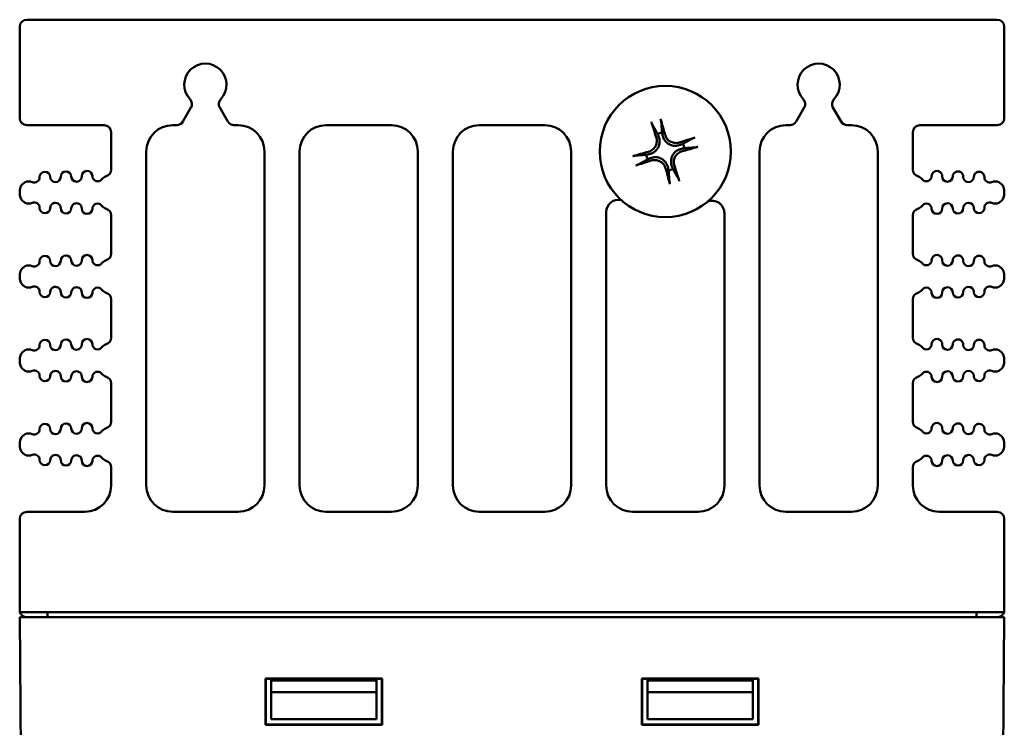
# Model space of a CAD drawing. Header units: inches. Extents: x 1.8 to 23.2, y 1.2 to 17.8.
# Tile 11 of 12: x 9.4 to 12.2, y 15.8 to 17.8. Entities that reach past the tile are written whole.
import ezdxf

# ---------------------------------------------------------------- set-up
doc = ezdxf.new("R2010")
doc.units = ezdxf.units.IN
doc.header["$LTSCALE"] = 0.8
doc.header["$MEASUREMENT"] = 0
doc.layers.add('Visible (ANSI)', color=7, linetype='Continuous', lineweight=50)

msp = doc.modelspace()

# ---------------------------------------------------------------- linework, layer by layer
at = {"layer": 'Visible (ANSI)'}
for p, q in [((9.3634, 17.5273), (9.3634, 17.7873)), ((12.1434, 17.8073), (9.3834, 17.8073)), ((12.1634, 17.5273), (12.1634, 17.7873)), ((9.8274, 17.5173), (9.8505, 17.5574)), ((9.9322, 17.5574), (9.9554, 17.5173)), ((11.5714, 17.5173), (11.5945, 17.5574)), ((11.6762, 17.5574), (11.6994, 17.5173)), ((9.3834, 17.5073), (9.6034, 17.5073)), ((9.7984, 17.5073), (9.81, 17.5073)), ((9.9727, 17.5073), (9.9844, 17.5073)), ((10.2344, 17.5073), (10.4204, 17.5073)), ((10.6704, 17.5073), (10.8564, 17.5073)), ((11.5424, 17.5073), (11.554, 17.5073)), ((11.7167, 17.5073), (11.7284, 17.5073)), ((11.9234, 17.5073), (12.1434, 17.5073)), ((9.6234, 17.4873), (9.6234, 17.3811)), ((11.9034, 17.3811), (11.9034, 17.4873)), ((9.7234, 16.4823), (9.7234, 17.4323)), ((10.0594, 17.4323), (10.0594, 16.4823)), ((10.1594, 16.4823), (10.1594, 17.4323)), ((10.4954, 17.4323), (10.4954, 16.4823)), ((10.5954, 16.4823), (10.5954, 17.4323)), ((10.9314, 17.4323), (10.9314, 16.4823)), ((11.4674, 16.4823), (11.4674, 17.4323)), ((11.8034, 17.4323), (11.8034, 16.4823)), ((9.3634, 17.315), (9.3634, 17.3166)), ((12.1634, 17.315), (12.1634, 17.3166)), ((9.6234, 17.2504), (9.6234, 17.1421)), ((11.0314, 16.4823), (11.0314, 17.26)), ((11.3674, 17.257), (11.3674, 16.4823)), ((11.9034, 17.1421), (11.9034, 17.2504)), ((9.3634, 17.076), (9.3634, 17.0776)), ((12.1634, 17.076), (12.1634, 17.0776)), ((9.6234, 17.0114), (9.6234, 16.9031)), ((11.9034, 16.9031), (11.9034, 17.0114)), ((9.3634, 16.837), (9.3634, 16.8386)), ((12.1634, 16.837), (12.1634, 16.8386)), ((9.6234, 16.7724), (9.6234, 16.6641)), ((11.9034, 16.6641), (11.9034, 16.7724)), ((9.3634, 16.598), (9.3634, 16.5996)), ((12.1634, 16.598), (12.1634, 16.5996)), ((9.6234, 16.5334), (9.6234, 16.4823)), ((11.9034, 16.4823), (11.9034, 16.5334)), ((9.3634, 16.1273), (9.3634, 16.3873)), ((9.5484, 16.4073), (9.3834, 16.4073)), ((9.9844, 16.4073), (9.7984, 16.4073)), ((10.4204, 16.4073), (10.2344, 16.4073)), ((10.8564, 16.4073), (10.6704, 16.4073)), ((11.2924, 16.4073), (11.1064, 16.4073)), ((11.7284, 16.4073), (11.5424, 16.4073)), ((12.1434, 16.4073), (11.9784, 16.4073)), ((12.1634, 16.1273), (12.1634, 16.3873)), ((9.3634, 16.1073), (9.4134, 16.1073)), ((9.3634, 16.1073), (9.3792, 14.2963)), ((9.364, 16.1223), (12.1627, 16.1223)), ((12.1134, 16.1073), (9.4134, 16.1073)), ((9.4424, 16.1073), (9.4424, 16.1223)), ((12.0844, 16.1073), (12.0844, 16.1223)), ((12.1134, 16.1073), (12.1634, 16.1073)), ((12.1476, 14.2963), (12.1634, 16.1073)), ((10.0628, 15.9328), (10.0634, 15.9323)), ((10.0628, 15.8018), (10.0628, 15.9328)), ((10.0628, 15.9328), (10.3939, 15.9328)), ((10.0634, 15.9323), (10.0634, 15.8023)), ((10.3934, 15.9323), (10.0634, 15.9323)), ((10.0784, 15.9273), (10.0783, 15.9323)), ((10.3784, 15.9323), (10.3784, 15.9273)), ((10.3939, 15.9328), (10.3934, 15.9323)), ((10.3934, 15.8023), (10.3934, 15.9323)), ((10.3939, 15.9328), (10.3939, 15.8018)), ((11.1328, 15.9328), (11.4639, 15.9328)), ((11.1328, 15.9328), (11.1334, 15.9323)), ((11.1328, 15.8018), (11.1328, 15.9328)), ((11.4634, 15.9323), (11.1334, 15.9323)), ((11.1334, 15.9323), (11.1334, 15.8023)), ((11.1484, 15.9273), (11.1483, 15.9323)), ((11.4484, 15.9323), (11.4484, 15.9273)), ((11.4639, 15.9328), (11.4634, 15.9323)), ((11.4634, 15.8023), (11.4634, 15.9323)), ((11.4639, 15.9328), (11.4639, 15.8018)), ((10.0784, 15.9273), (10.3784, 15.9273)), ((10.0784, 15.8943), (10.0784, 15.9273)), ((10.3784, 15.9273), (10.3784, 15.8943)), ((11.1484, 15.9273), (11.4484, 15.9273)), ((11.1484, 15.8943), (11.1484, 15.9273)), ((11.4484, 15.9273), (11.4484, 15.8943)), ((10.0784, 15.8943), (10.3784, 15.8943)), ((10.0784, 15.8173), (10.0784, 15.8943)), ((10.3784, 15.8943), (10.3784, 15.8173)), ((11.1484, 15.8943), (11.4484, 15.8943)), ((11.1484, 15.8173), (11.1484, 15.8943)), ((11.4484, 15.8943), (11.4484, 15.8173)), ((10.0628, 15.8018), (10.0634, 15.8023)), ((10.3939, 15.8018), (10.0628, 15.8018)), ((10.0634, 15.8023), (10.3934, 15.8023)), ((10.3784, 15.8173), (10.0784, 15.8173)), ((10.3939, 15.8018), (10.3934, 15.8023)), ((11.1328, 15.8018), (11.1334, 15.8023)), ((11.4639, 15.8018), (11.1328, 15.8018)), ((11.1334, 15.8023), (11.4634, 15.8023)), ((11.4484, 15.8173), (11.1484, 15.8173)), ((11.4639, 15.8018), (11.4634, 15.8023))]:
    msp.add_line(p, q, dxfattribs=at)
msp.add_circle((11.1994, 17.4323), 0.1865, dxfattribs=at)
for centre, radius, start, end in [((9.3834, 17.7873), 0.02, 90, 180), ((12.1434, 17.7873), 0.02, 0, 90), ((9.8914, 17.6223), 0.06, 316.6545, 223.3455), ((11.6354, 17.6223), 0.06, 316.6545, 223.3455), ((9.8332, 17.5674), 0.02, 330, 43.3455), ((9.9495, 17.5674), 0.02, 136.6545, 210), ((11.5772, 17.5674), 0.02, 330, 43.3455), ((11.6935, 17.5674), 0.02, 136.6545, 210), ((9.3834, 17.5273), 0.02, 180, 270), ((9.6034, 17.4873), 0.02, 0, 90), ((9.7984, 17.4323), 0.075, 90, 180), ((9.81, 17.5273), 0.02, 270, 330), ((9.9727, 17.5273), 0.02, 210, 270), ((9.9844, 17.4323), 0.075, 0, 90), ((10.2344, 17.4323), 0.075, 90, 180), ((10.4204, 17.4323), 0.075, 0, 90), ((10.6704, 17.4323), 0.075, 90, 180), ((10.8564, 17.4323), 0.075, 0, 90), ((11.5424, 17.4323), 0.075, 90, 180), ((11.554, 17.5273), 0.02, 270, 330), ((11.7167, 17.5273), 0.02, 210, 270), ((11.7284, 17.4323), 0.075, 0, 90), ((11.9234, 17.4873), 0.02, 90, 180), ((12.1434, 17.5273), 0.02, 270, 0), ((11.1994, 17.4323), 0.0546, 99.8227, 113.6093), ((11.1994, 17.4323), 0.0546, 9.8227, 23.6093), ((11.1994, 17.4323), 0.0546, 189.8227, 203.6093), ((9.435, 17.3597), 0.015, 1.1017, 181.1017), ((9.465, 17.3602), 0.015, 181.1017, 1.1017), ((9.495, 17.3608), 0.015, 1.1017, 181.1017), ((9.525, 17.3614), 0.015, 181.1017, 1.1017), ((9.555, 17.362), 0.015, 1.1017, 181.1017), ((9.585, 17.3625), 0.015, 181.1017, 322.4195), ((9.6167, 17.3381), 0.025, 107.2568, 142.4195), ((9.6034, 17.3811), 0.02, 287.2568, 0), ((11.1994, 17.4323), 0.0546, 279.8227, 293.6093), ((11.9234, 17.3811), 0.02, 180, 252.7432), ((11.91, 17.3381), 0.025, 37.5805, 72.7432), ((11.9417, 17.3625), 0.015, 217.5805, 358.8983), ((11.9717, 17.362), 0.015, 358.8983, 178.8983), ((12.0017, 17.3614), 0.015, 178.8983, 358.8983), ((12.0317, 17.3608), 0.015, 358.8983, 178.8983), ((12.0617, 17.3602), 0.015, 178.8983, 358.8983), ((12.0917, 17.3597), 0.015, 358.8983, 178.8983), ((9.3893, 17.3223), 0.025, 66.8521, 160.9481), ((9.405, 17.3591), 0.015, 246.8521, 1.1017), ((12.1217, 17.3591), 0.015, 178.8983, 293.1479), ((12.1374, 17.3223), 0.025, 19.0519, 113.1479), ((9.4059, 17.3166), 0.0425, 160.9481, 180), ((9.4059, 17.315), 0.0425, 180, 199.0519), ((12.1209, 17.3166), 0.0425, 0, 19.0519), ((12.1209, 17.315), 0.0425, 340.9481, 0), ((9.3893, 17.3093), 0.025, 199.0519, 293.1479), ((9.405, 17.2725), 0.015, 358.8983, 113.1479), ((9.465, 17.2713), 0.015, 358.8983, 178.8983), ((9.525, 17.2702), 0.015, 358.8983, 178.8983), ((9.585, 17.269), 0.015, 37.5805, 178.8983), ((9.6167, 17.2934), 0.025, 217.5805, 252.7432), ((11.0664, 17.26), 0.035, 77.3107, 180), ((11.3324, 17.257), 0.035, 0, 111.7357), ((11.91, 17.2934), 0.025, 287.2568, 322.4195), ((11.9417, 17.269), 0.015, 1.1017, 142.4195), ((12.0017, 17.2702), 0.015, 1.1017, 181.1017), ((12.0617, 17.2713), 0.015, 1.1017, 181.1017), ((12.1217, 17.2725), 0.015, 66.8521, 181.1017), ((12.1374, 17.3093), 0.025, 246.8521, 340.9481), ((9.435, 17.2719), 0.015, 178.8983, 358.8983), ((9.495, 17.2707), 0.015, 178.8983, 358.8983), ((9.555, 17.2696), 0.015, 178.8983, 358.8983), ((9.6034, 17.2504), 0.02, 0, 72.7432), ((11.9234, 17.2504), 0.02, 107.2568, 180), ((11.9717, 17.2696), 0.015, 181.1017, 1.1017), ((12.0317, 17.2707), 0.015, 181.1017, 1.1017), ((12.0917, 17.2719), 0.015, 181.1017, 1.1017), ((9.495, 17.1218), 0.015, 1.1017, 181.1017), ((9.555, 17.123), 0.015, 1.1017, 181.1017), ((9.6034, 17.1421), 0.02, 287.2568, 0), ((11.9234, 17.1421), 0.02, 180, 252.7432), ((11.9717, 17.123), 0.015, 358.8983, 178.8983), ((12.0317, 17.1218), 0.015, 358.8983, 178.8983), ((9.3893, 17.0833), 0.025, 66.8521, 160.9481), ((9.405, 17.1201), 0.015, 246.8521, 1.1017), ((9.435, 17.1207), 0.015, 1.1017, 181.1017), ((9.465, 17.1212), 0.015, 181.1017, 1.1017), ((9.525, 17.1224), 0.015, 181.1017, 1.1017), ((9.585, 17.1235), 0.015, 181.1017, 322.4195), ((9.6167, 17.0991), 0.025, 107.2568, 142.4195), ((11.91, 17.0991), 0.025, 37.5805, 72.7432), ((11.9417, 17.1235), 0.015, 217.5805, 358.8983), ((12.0017, 17.1224), 0.015, 178.8983, 358.8983), ((12.0617, 17.1212), 0.015, 178.8983, 358.8983), ((12.0917, 17.1207), 0.015, 358.8983, 178.8983), ((12.1217, 17.1201), 0.015, 178.8983, 293.1479), ((12.1374, 17.0833), 0.025, 19.0519, 113.1479), ((9.4059, 17.0776), 0.0425, 160.9481, 180), ((12.1209, 17.0776), 0.0425, 0, 19.0519), ((9.4059, 17.076), 0.0425, 180, 199.0519), ((9.3893, 17.0703), 0.025, 199.0519, 293.1479), ((12.1374, 17.0703), 0.025, 246.8521, 340.9481), ((12.1209, 17.076), 0.0425, 340.9481, 0), ((9.405, 17.0335), 0.015, 358.8983, 113.1479), ((9.435, 17.0329), 0.015, 178.8983, 358.8983), ((9.465, 17.0323), 0.015, 358.8983, 178.8983), ((9.495, 17.0317), 0.015, 178.8983, 358.8983), ((9.525, 17.0312), 0.015, 358.8983, 178.8983), ((9.555, 17.0306), 0.015, 178.8983, 358.8983), ((9.585, 17.03), 0.015, 37.5805, 178.8983), ((9.6167, 17.0544), 0.025, 217.5805, 252.7432), ((9.6034, 17.0114), 0.02, 0, 72.7432), ((11.9234, 17.0114), 0.02, 107.2568, 180), ((11.91, 17.0544), 0.025, 287.2568, 322.4195), ((11.9417, 17.03), 0.015, 1.1017, 142.4195), ((11.9717, 17.0306), 0.015, 181.1017, 1.1017), ((12.0017, 17.0312), 0.015, 1.1017, 181.1017), ((12.0317, 17.0317), 0.015, 181.1017, 1.1017), ((12.0617, 17.0323), 0.015, 1.1017, 181.1017), ((12.0917, 17.0329), 0.015, 181.1017, 1.1017), ((12.1217, 17.0335), 0.015, 66.8521, 181.1017), ((9.435, 16.8817), 0.015, 1.1017, 181.1017), ((9.495, 16.8828), 0.015, 1.1017, 181.1017), ((9.555, 16.884), 0.015, 1.1017, 181.1017), ((9.585, 16.8845), 0.015, 181.1017, 322.4195), ((9.6167, 16.8601), 0.025, 107.2568, 142.4195), ((9.6034, 16.9031), 0.02, 287.2568, 0), ((11.9234, 16.9031), 0.02, 180, 252.7432), ((11.91, 16.8601), 0.025, 37.5805, 72.7432), ((11.9417, 16.8845), 0.015, 217.5805, 358.8983), ((11.9717, 16.884), 0.015, 358.8983, 178.8983), ((12.0317, 16.8828), 0.015, 358.8983, 178.8983), ((12.0917, 16.8817), 0.015, 358.8983, 178.8983), ((9.3893, 16.8443), 0.025, 66.8521, 160.9481), ((9.405, 16.8811), 0.015, 246.8521, 1.1017), ((9.465, 16.8822), 0.015, 181.1017, 1.1017), ((9.525, 16.8834), 0.015, 181.1017, 1.1017), ((12.0017, 16.8834), 0.015, 178.8983, 358.8983), ((12.0617, 16.8822), 0.015, 178.8983, 358.8983), ((12.1217, 16.8811), 0.015, 178.8983, 293.1479), ((12.1374, 16.8443), 0.025, 19.0519, 113.1479), ((9.4059, 16.8386), 0.0425, 160.9481, 180), ((9.4059, 16.837), 0.0425, 180, 199.0519), ((12.1209, 16.8386), 0.0425, 0, 19.0519), ((12.1209, 16.837), 0.0425, 340.9481, 0), ((9.3893, 16.8313), 0.025, 199.0519, 293.1479), ((9.405, 16.7945), 0.015, 358.8983, 113.1479), ((9.465, 16.7933), 0.015, 358.8983, 178.8983), ((9.525, 16.7922), 0.015, 358.8983, 178.8983), ((9.585, 16.791), 0.015, 37.5805, 178.8983), ((9.6167, 16.8154), 0.025, 217.5805, 252.7432), ((11.91, 16.8154), 0.025, 287.2568, 322.4195), ((11.9417, 16.791), 0.015, 1.1017, 142.4195), ((12.0017, 16.7922), 0.015, 1.1017, 181.1017), ((12.0617, 16.7933), 0.015, 1.1017, 181.1017), ((12.1217, 16.7945), 0.015, 66.8521, 181.1017), ((12.1374, 16.8313), 0.025, 246.8521, 340.9481), ((9.435, 16.7939), 0.015, 178.8983, 358.8983), ((9.495, 16.7927), 0.015, 178.8983, 358.8983), ((9.555, 16.7916), 0.015, 178.8983, 358.8983), ((9.6034, 16.7724), 0.02, 0, 72.7432), ((11.9234, 16.7724), 0.02, 107.2568, 180), ((11.9717, 16.7916), 0.015, 181.1017, 1.1017), ((12.0317, 16.7927), 0.015, 181.1017, 1.1017), ((12.0917, 16.7939), 0.015, 181.1017, 1.1017), ((9.6034, 16.6641), 0.02, 287.2568, 0), ((11.9234, 16.6641), 0.02, 180, 252.7432), ((9.405, 16.6421), 0.015, 246.8521, 1.1017), ((9.435, 16.6427), 0.015, 1.1017, 181.1017), ((9.465, 16.6432), 0.015, 181.1017, 1.1017), ((9.495, 16.6438), 0.015, 1.1017, 181.1017), ((9.525, 16.6444), 0.015, 181.1017, 1.1017), ((9.555, 16.645), 0.015, 1.1017, 181.1017), ((9.585, 16.6455), 0.015, 181.1017, 322.4195), ((9.6167, 16.6211), 0.025, 107.2568, 142.4195), ((11.91, 16.6211), 0.025, 37.5805, 72.7432), ((11.9417, 16.6455), 0.015, 217.5805, 358.8983), ((11.9717, 16.645), 0.015, 358.8983, 178.8983), ((12.0017, 16.6444), 0.015, 178.8983, 358.8983), ((12.0317, 16.6438), 0.015, 358.8983, 178.8983), ((12.0617, 16.6432), 0.015, 178.8983, 358.8983), ((12.0917, 16.6427), 0.015, 358.8983, 178.8983), ((12.1217, 16.6421), 0.015, 178.8983, 293.1479), ((9.4059, 16.5996), 0.0425, 160.9481, 180), ((9.3893, 16.6053), 0.025, 66.8521, 160.9481), ((12.1374, 16.6053), 0.025, 19.0519, 113.1479), ((12.1209, 16.5996), 0.0425, 0, 19.0519), ((9.4059, 16.598), 0.0425, 180, 199.0519), ((9.3893, 16.5923), 0.025, 199.0519, 293.1479), ((12.1374, 16.5923), 0.025, 246.8521, 340.9481), ((12.1209, 16.598), 0.0425, 340.9481, 0), ((9.405, 16.5555), 0.015, 358.8983, 113.1479), ((9.435, 16.5549), 0.015, 178.8983, 358.8983), ((9.465, 16.5543), 0.015, 358.8983, 178.8983), ((9.495, 16.5537), 0.015, 178.8983, 358.8983), ((9.525, 16.5532), 0.015, 358.8983, 178.8983), ((9.555, 16.5526), 0.015, 178.8983, 358.8983), ((9.585, 16.552), 0.015, 37.5805, 178.8983), ((9.6167, 16.5764), 0.025, 217.5805, 252.7432), ((9.6034, 16.5334), 0.02, 0, 72.7432), ((11.9234, 16.5334), 0.02, 107.2568, 180), ((11.91, 16.5764), 0.025, 287.2568, 322.4195), ((11.9417, 16.552), 0.015, 1.1017, 142.4195), ((11.9717, 16.5526), 0.015, 181.1017, 1.1017), ((12.0017, 16.5532), 0.015, 1.1017, 181.1017), ((12.0317, 16.5537), 0.015, 181.1017, 1.1017), ((12.0617, 16.5543), 0.015, 1.1017, 181.1017), ((12.0917, 16.5549), 0.015, 181.1017, 1.1017), ((12.1217, 16.5555), 0.015, 66.8521, 181.1017), ((9.5484, 16.4823), 0.075, 270, 0), ((9.7984, 16.4823), 0.075, 180, 270), ((9.9844, 16.4823), 0.075, 270, 0), ((10.2344, 16.4823), 0.075, 180, 270), ((10.4204, 16.4823), 0.075, 270, 0), ((10.6704, 16.4823), 0.075, 180, 270), ((10.8564, 16.4823), 0.075, 270, 0), ((11.1064, 16.4823), 0.075, 180, 270), ((11.2924, 16.4823), 0.075, 270, 0), ((11.5424, 16.4823), 0.075, 180, 270), ((11.7284, 16.4823), 0.075, 270, 0), ((11.9784, 16.4823), 0.075, 180, 270), ((9.3834, 16.3873), 0.02, 90, 180), ((12.1434, 16.3873), 0.02, 0, 90), ((9.3834, 16.1273), 0.02, 180, 194.4775), ((9.3834, 16.1273), 0.02, 194.4775, 270), ((12.1434, 16.1273), 0.02, 270, 345.5225), ((12.1434, 16.1273), 0.02, 345.5225, 0)]:
    msp.add_arc(centre, radius, start, end, dxfattribs=at)
for centre, major_axis, start_param, end_param in [((11.2084, 17.4354), (0.0792, -0.2289), 4.319984, 4.518883), ((11.1901, 17.4299), (-0.06, 0.2347), 4.905895, 5.104794), ((11.2025, 17.4232), (-0.2289, -0.0792), 4.319984, 4.518883), ((11.197, 17.4416), (0.2347, 0.06), 4.905895, 5.104794), ((11.2017, 17.423), (-0.2347, -0.06), 4.905895, 5.104794), ((11.1962, 17.4413), (0.2289, 0.0792), 4.319984, 4.518883), ((11.1903, 17.4291), (-0.0792, 0.2289), 4.319984, 4.518883), ((11.2086, 17.4347), (0.06, -0.2347), 4.905895, 5.104794)]:
    msp.add_ellipse(centre, major_axis=major_axis, ratio=0.087156, start_param=start_param, end_param=end_param, dxfattribs=at)
for points, knots in [([(11.1625, 17.5092), (11.1624, 17.5094), (11.1622, 17.5098), (11.1618, 17.5107), (11.1615, 17.5114), (11.161, 17.5127), (11.1607, 17.5136), (11.1602, 17.515), (11.1599, 17.5159), (11.1597, 17.5166), (11.1597, 17.5166), (11.1597, 17.5166)], [0.05376772, 0.05376772, 0.05376772, 0.05376772, 0.05852386, 0.05852386, 0.06435611, 0.06435611, 0.07022423, 0.07022423, 0.07609738, 0.07609738, 0.07612654, 0.07612654, 0.07612654, 0.07612654]), ([(11.186, 17.5245), (11.186, 17.5245), (11.186, 17.5245), (11.1862, 17.5238), (11.1865, 17.5229), (11.1869, 17.5214), (11.1871, 17.5206), (11.1874, 17.5192), (11.1875, 17.5184), (11.1877, 17.5174), (11.1877, 17.517), (11.1878, 17.5167)], [0.01759685, 0.01759685, 0.01759685, 0.01759685, 0.01762601, 0.01762601, 0.02349917, 0.02349917, 0.02936729, 0.02936729, 0.03519954, 0.03519954, 0.03995567, 0.03995567, 0.03995567, 0.03995567]), ([(11.1736, 17.4727), (11.1748, 17.4689), (11.1754, 17.4647), (11.1748, 17.4563), (11.1737, 17.4521), (11.1702, 17.4449), (11.1676, 17.4415), (11.1614, 17.4358), (11.1577, 17.4337), (11.1532, 17.432), (11.1523, 17.4318), (11.1515, 17.4315)], [0, 0, 0, 0, 0.030458, 0.030458, 0.060916, 0.060916, 0.0912553, 0.0912553, 0.1215946, 0.1215946, 0.1282974, 0.1282974, 0.1282974, 0.1282974]), ([(11.1804, 17.475), (11.1822, 17.4704), (11.1832, 17.4652), (11.1831, 17.4572), (11.1828, 17.4544), (11.1813, 17.4488), (11.1803, 17.446), (11.1774, 17.4406), (11.1757, 17.4382), (11.1718, 17.434), (11.1696, 17.4321), (11.163, 17.4276), (11.1581, 17.4256), (11.1533, 17.4246)], [0.4461869, 0.4461869, 0.4461869, 0.4461869, 0.4884014, 0.4884014, 0.5115829, 0.5115829, 0.5347643, 0.5347643, 0.5579458, 0.5579458, 0.5811273, 0.5811273, 0.6233417, 0.6233417, 0.6233417, 0.6233417]), ([(11.2421, 17.4512), (11.2375, 17.4494), (11.2323, 17.4484), (11.2243, 17.4485), (11.2214, 17.4489), (11.2158, 17.4503), (11.2131, 17.4513), (11.2077, 17.4542), (11.2053, 17.456), (11.2011, 17.4599), (11.1992, 17.462), (11.1946, 17.4687), (11.1926, 17.4735), (11.1916, 17.4784)], [0.4461869, 0.4461869, 0.4461869, 0.4461869, 0.4884014, 0.4884014, 0.5115829, 0.5115829, 0.5347643, 0.5347643, 0.5579458, 0.5579458, 0.5811273, 0.5811273, 0.6233417, 0.6233417, 0.6233417, 0.6233417]), ([(11.2397, 17.458), (11.236, 17.4568), (11.2318, 17.4562), (11.2233, 17.4568), (11.2192, 17.458), (11.212, 17.4615), (11.2085, 17.464), (11.2029, 17.4703), (11.2008, 17.474), (11.1991, 17.4785), (11.1989, 17.4793), (11.1986, 17.4802)], [0, 0, 0, 0, 0.030458, 0.030458, 0.060916, 0.060916, 0.0912553, 0.0912553, 0.1215946, 0.1215946, 0.1282974, 0.1282974, 0.1282974, 0.1282974]), ([(11.2762, 17.4691), (11.2765, 17.4693), (11.2769, 17.4695), (11.2778, 17.4699), (11.2785, 17.4701), (11.2798, 17.4707), (11.2807, 17.471), (11.2821, 17.4715), (11.283, 17.4718), (11.2837, 17.472), (11.2837, 17.472), (11.2837, 17.472)], [0.05376772, 0.05376772, 0.05376772, 0.05376772, 0.05852386, 0.05852386, 0.06435611, 0.06435611, 0.07022423, 0.07022423, 0.07609738, 0.07609738, 0.07612654, 0.07612654, 0.07612654, 0.07612654]), ([(11.2916, 17.4456), (11.2916, 17.4456), (11.2916, 17.4456), (11.2909, 17.4454), (11.29, 17.4452), (11.2885, 17.4448), (11.2876, 17.4446), (11.2862, 17.4443), (11.2855, 17.4441), (11.2845, 17.444), (11.2841, 17.4439), (11.2838, 17.4439)], [0.01759685, 0.01759685, 0.01759685, 0.01759685, 0.01762601, 0.01762601, 0.02349917, 0.02349917, 0.02936729, 0.02936729, 0.03519954, 0.03519954, 0.03995567, 0.03995567, 0.03995567, 0.03995567]), ([(11.1071, 17.419), (11.1071, 17.419), (11.1072, 17.419), (11.1078, 17.4192), (11.1087, 17.4194), (11.1102, 17.4198), (11.1111, 17.42), (11.1125, 17.4203), (11.1132, 17.4204), (11.1142, 17.4206), (11.1146, 17.4207), (11.1149, 17.4207)], [0.01759685, 0.01759685, 0.01759685, 0.01759685, 0.01762601, 0.01762601, 0.02349917, 0.02349917, 0.02936729, 0.02936729, 0.03519954, 0.03519954, 0.03995567, 0.03995567, 0.03995567, 0.03995567]), ([(11.1566, 17.4133), (11.1612, 17.4152), (11.1664, 17.4162), (11.1744, 17.416), (11.1773, 17.4157), (11.1829, 17.4143), (11.1856, 17.4132), (11.191, 17.4103), (11.1934, 17.4086), (11.1977, 17.4047), (11.1995, 17.4025), (11.2041, 17.3959), (11.2061, 17.391), (11.2071, 17.3862)], [0.4461869, 0.4461869, 0.4461869, 0.4461869, 0.4884014, 0.4884014, 0.5115829, 0.5115829, 0.5347643, 0.5347643, 0.5579458, 0.5579458, 0.5811273, 0.5811273, 0.6233417, 0.6233417, 0.6233417, 0.6233417]), ([(11.2183, 17.3895), (11.2165, 17.3941), (11.2155, 17.3993), (11.2156, 17.4073), (11.216, 17.4102), (11.2174, 17.4158), (11.2184, 17.4186), (11.2213, 17.4239), (11.223, 17.4263), (11.2269, 17.4306), (11.2291, 17.4325), (11.2358, 17.437), (11.2406, 17.439), (11.2455, 17.44)], [0.4461869, 0.4461869, 0.4461869, 0.4461869, 0.4884014, 0.4884014, 0.5115829, 0.5115829, 0.5347643, 0.5347643, 0.5579458, 0.5579458, 0.5811273, 0.5811273, 0.6233417, 0.6233417, 0.6233417, 0.6233417]), ([(11.2251, 17.3919), (11.2239, 17.3956), (11.2233, 17.3999), (11.2239, 17.4083), (11.225, 17.4125), (11.2285, 17.4196), (11.2311, 17.4231), (11.2374, 17.4287), (11.2411, 17.4309), (11.2456, 17.4325), (11.2464, 17.4328), (11.2473, 17.433)], [0, 0, 0, 0, 0.030458, 0.030458, 0.060916, 0.060916, 0.0912553, 0.0912553, 0.1215946, 0.1215946, 0.1282974, 0.1282974, 0.1282974, 0.1282974]), ([(11.1225, 17.3954), (11.1222, 17.3953), (11.1219, 17.3951), (11.121, 17.3947), (11.1202, 17.3944), (11.1189, 17.3939), (11.1181, 17.3936), (11.1166, 17.3931), (11.1158, 17.3928), (11.1151, 17.3926), (11.1151, 17.3926), (11.1151, 17.3926)], [0.05376772, 0.05376772, 0.05376772, 0.05376772, 0.05852386, 0.05852386, 0.06435611, 0.06435611, 0.07022423, 0.07022423, 0.07609738, 0.07609738, 0.07612654, 0.07612654, 0.07612654, 0.07612654]), ([(11.159, 17.4065), (11.1627, 17.4077), (11.167, 17.4083), (11.1754, 17.4078), (11.1795, 17.4066), (11.1867, 17.4031), (11.1902, 17.4005), (11.1958, 17.3943), (11.198, 17.3906), (11.1996, 17.3861), (11.1999, 17.3852), (11.2001, 17.3844)], [0, 0, 0, 0, 0.030458, 0.030458, 0.060916, 0.060916, 0.0912553, 0.0912553, 0.1215946, 0.1215946, 0.1282974, 0.1282974, 0.1282974, 0.1282974]), ([(11.2127, 17.3401), (11.2127, 17.3401), (11.2127, 17.3401), (11.2125, 17.3408), (11.2122, 17.3416), (11.2119, 17.3431), (11.2117, 17.344), (11.2114, 17.3454), (11.2112, 17.3461), (11.211, 17.3471), (11.211, 17.3475), (11.211, 17.3478)], [0.01759685, 0.01759685, 0.01759685, 0.01759685, 0.01762601, 0.01762601, 0.02349917, 0.02349917, 0.02936729, 0.02936729, 0.03519954, 0.03519954, 0.03995567, 0.03995567, 0.03995567, 0.03995567]), ([(11.2362, 17.3554), (11.2363, 17.3551), (11.2365, 17.3548), (11.2369, 17.3539), (11.2372, 17.3532), (11.2377, 17.3518), (11.2381, 17.351), (11.2386, 17.3495), (11.2388, 17.3487), (11.239, 17.348), (11.239, 17.348), (11.239, 17.348)], [0.05376772, 0.05376772, 0.05376772, 0.05376772, 0.05852386, 0.05852386, 0.06435611, 0.06435611, 0.07022423, 0.07022423, 0.07609738, 0.07609738, 0.07612654, 0.07612654, 0.07612654, 0.07612654])]:
    msp.add_open_spline(points, degree=3, knots=knots, dxfattribs=at)
for points, weights in [([(11.1625, 17.5092), (11.1716, 17.4929), (11.1775, 17.4824)], [1.00320831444, 1.02592339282, 1]), ([(11.19, 17.4861), (11.1891, 17.4981), (11.1878, 17.5167)], [1, 1.02592339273, 1.00320831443]), ([(11.1775, 17.4824), (11.1791, 17.4784), (11.1804, 17.475)], [1, 1.08169453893, 1.16294215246]), ([(11.1916, 17.4784), (11.1909, 17.482), (11.19, 17.4861)], [1.16294215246, 1.08169453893, 1]), ([(11.2494, 17.4542), (11.2455, 17.4526), (11.2421, 17.4512)], [1, 1.08169453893, 1.16294215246]), ([(11.2762, 17.4691), (11.2599, 17.46), (11.2494, 17.4542)], [1.00320831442, 1.02592339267, 1]), ([(11.1455, 17.423), (11.1335, 17.4221), (11.1149, 17.4207)], [1, 1.02592339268, 1.00320831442]), ([(11.1533, 17.4246), (11.1497, 17.4238), (11.1455, 17.423)], [1.16294215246, 1.08169453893, 1]), ([(11.2455, 17.44), (11.249, 17.4407), (11.2532, 17.4416)], [1.16294215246, 1.08169453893, 1]), ([(11.2532, 17.4416), (11.2652, 17.4425), (11.2838, 17.4439)], [1, 1.02592339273, 1.00320831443]), ([(11.1225, 17.3954), (11.1388, 17.4045), (11.1493, 17.4104)], [1.00320831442, 1.02592339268, 1]), ([(11.1493, 17.4104), (11.1532, 17.412), (11.1566, 17.4133)], [1, 1.08169453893, 1.16294215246]), ([(11.2212, 17.3822), (11.2197, 17.3862), (11.2183, 17.3895)], [1, 1.08169453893, 1.16294215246]), ([(11.2071, 17.3862), (11.2078, 17.3826), (11.2087, 17.3784)], [1.16294215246, 1.08169453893, 1]), ([(11.2087, 17.3784), (11.2096, 17.3664), (11.211, 17.3478)], [1, 1.02592339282, 1.00320831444]), ([(11.2362, 17.3554), (11.2271, 17.3717), (11.2212, 17.3822)], [1.00320831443, 1.02592339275, 1])]:
    msp.add_rational_spline(points, weights, degree=2, dxfattribs=at)

doc.saveas('drawing.dxf')
